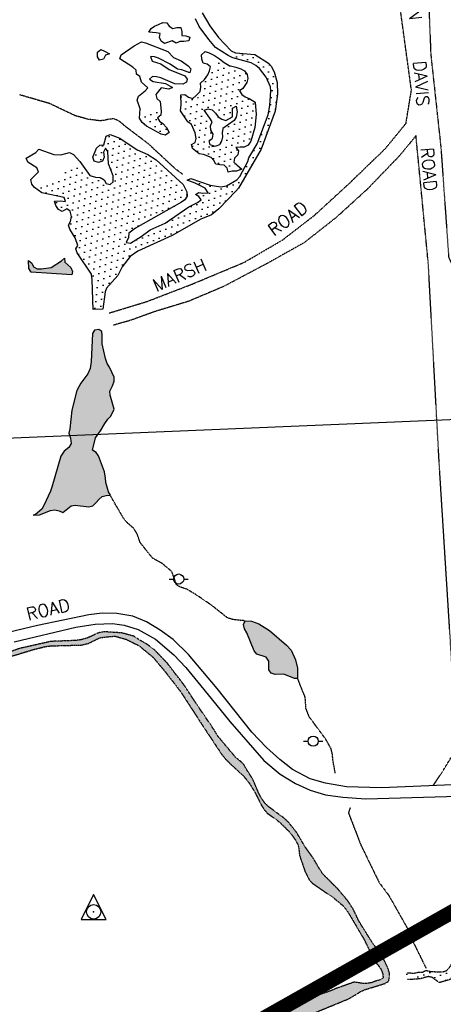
# Model space of a CAD drawing. Header units: feet. Extents: x 0 to 208040, y 0 to 211214.
# Tile 60 of 71: x 198883 to 199729, y 203902 to 205868. Entities that reach past the tile are written whole.
import ezdxf
from ezdxf.enums import TextEntityAlignment as Align

# ---------------------------------------------------------------- set-up
doc = ezdxf.new("R2010")
doc.units = ezdxf.units.FT
doc.header["$LTSCALE"] = 0.5
doc.header["$MEASUREMENT"] = 0
doc.header["$XCLIPFRAME"] = 0
doc.linetypes.add('HIDDEN2', pattern=[0.1875, 0.125, -0.0625])
doc.linetypes.add('PHANTOM2', pattern=[1.25, 0.625, -0.125, 0.125, -0.125, 0.125, -0.125])
doc.layers.get('0').update_dxf_attribs({"linetype": 'CONTINUOUS'})
for name, color, linetype in [('Future Property Line', 251, 'PHANTOM2'), ('HV-CONTROL', 11, 'CONTINUOUS'), ('image', 7, 'CONTINUOUS'), ('LAKE', 11, 'CONTINUOUS'), ('POLESERVICE', 11, 'CONTINUOUS'), ('R-DIRT', 11, 'HIDDEN2'), ('R-DIRT-T', 1, 'CONTINUOUS'), ('R-PAVED', 11, 'CONTINUOUS'), ('STREAM', 11, 'PHANTOM2'), ('Water', 5, 'CONTINUOUS')]:
    doc.layers.add(name, color=color, linetype=linetype)
doc.styles.add('CVFONT05', font='ROMANC')
picture_1 = doc.add_image_def('image1.jpg', size_in_pixel=(2000, 2400))

# ---------------------------------------------------------------- blocks, each defined once
blk = doc.blocks.new('POLE')
for p, q in [((-19.1, 0, 487.7), (-10.1, 0, 487.7)), ((10.1, 0), (19.1, 0))]:
    blk.add_line(p, q)
blk.add_circle((0, 0), 10.1)
blk = doc.blocks.new('HV-CONTROL', base_point=(0, 18.8))
blk.add_lwpolyline([(-25.1, 3.2), (24.9, 3.2), (-0.1, 53.2)], close=True)
blk.add_circle((-0.1, 18.8), 14.4)
blk.add_point((-0.1, 18.8))

msp = doc.modelspace()

# ---------------------------------------------------------------- hatches: boundary and pattern name
at = {"layer": 'Water'}
h = msp.add_hatch(dxfattribs=at)
h.set_pattern_fill('DOTS', color=256, scale=200, angle=20, style=0)
h.paths.add_polyline_path([(199002, 205585.8), (199003, 205584.7), (199022.7, 205556.6), (199034, 205553.4), (199043.8, 205552.8), (199051.4, 205547.8), (199055.6, 205540.7), (199063.7, 205538.6), (199069.8, 205543.9), (199069.9, 205556), (199060.6, 205579.9), (199058.8, 205604.5), (199054, 205611.1), (199050.1, 205603.1), (199051.3, 205593.1), (199048.2, 205585.4), (199040.4, 205582.3), (199031.5, 205585), (199029.1, 205593.3), (199036.6, 205611.1), (199042.8, 205617), (199050.9, 205618.1), (199055.5, 205635.4), (199063.3, 205638.7), (199083, 205631.2), (199117.3, 205607.7), (199139.2, 205598.4), (199155.7, 205587.8), (199209.6, 205538.3), (199217.1, 205523.9), (199217.4, 205515.3), (199213, 205508.2), (199206.1, 205503.2), (199114.4, 205451.3), (199100.9, 205441.5), (199100.1, 205433), (199095.7, 205423), (199104.2, 205421.6), (199125.8, 205434.9), (199143.3, 205448.1), (199173.3, 205461.1), (199221.1, 205494.3), (199238.2, 205502.4), (199245.7, 205507.8), (199241, 205514.7), (199233.8, 205518.9), (199240.9, 205522.8), (199249.1, 205521.2), (199259.1, 205522.2), (199253.2, 205531), (199233.5, 205541.1), (199217.4, 205547.2), (199224.7, 205550.8), (199263.5, 205537.6), (199284.6, 205533.8), (199295.8, 205535.9), (199317, 205548.2), (199323, 205554.6), (199338.6, 205584.3), (199340.9, 205592.1), (199357.5, 205620.1), (199379.2, 205677.9), (199382.5, 205696.1), (199384.4, 205725.7), (199383.8, 205733.8), (199375.6, 205752.8), (199362.2, 205769.9), (199355, 205776.2), (199345.3, 205781.6), (199308.9, 205791.2), (199300.8, 205795), (199311.7, 205802.6), (199314.1, 205801.4), (199353, 205798.4), (199379.8, 205781.1), (199385.2, 205774.7), (199391.6, 205763.7), (199397.4, 205742.2), (199398.2, 205718.8), (199393.5, 205685.2), (199365.6, 205609.4), (199320, 205531.3), (199314.9, 205525), (199280.5, 205490.1), (199266.3, 205478.3), (199244.8, 205469.3), (199187.6, 205436.5), (199119, 205405.2), (199103.5, 205394.6), (199087.4, 205374.1), (199078.9, 205356.9), (199056.2, 205331.9), (199053.3, 205324.4), (199048.8, 205289.9), (199029.8, 205288.8), (199027.6, 205348.2), (199026.5, 205359.3), (198997.7, 205402), (198995.2, 205410), (198999.1, 205417.1), (198993.5, 205432.1), (198983.1, 205449.5), (198980.5, 205457.2), (198984.2, 205464.6), (198986.2, 205474.4), (198983.9, 205485.3), (198976.9, 205490), (198967.5, 205484.7), (198960.1, 205488.9), (198954.7, 205496.6), (198952.5, 205505.1), (198964.1, 205505.9), (198974.4, 205504.4), (198972, 205512.4), (198927.3, 205522.2), (198919.2, 205527.8)])
h = msp.add_hatch(dxfattribs=at)
h.set_pattern_fill('DOTS', color=256, scale=200, angle=20, style=0)
h.paths.add_polyline_path([(199287.2, 205785.5), (199291.4, 205782.3), (199301.6, 205776.3), (199314.4, 205773), (199324.6, 205769.3), (199332, 205765.2), (199337.2, 205758.5), (199338.4, 205750.4), (199336.8, 205741.9), (199328.7, 205730.1), (199321.8, 205725.3), (199326.6, 205718.5), (199333.6, 205713.5), (199342.4, 205709.5), (199353.3, 205703.1), (199355.1, 205678.3), (199352.9, 205652.4), (199344.8, 205625.3), (199339.5, 205617.2), (199331.3, 205612.9), (199323.3, 205613.1), (199314.9, 205612.2), (199319.9, 205605.9), (199318.6, 205597.7), (199312.2, 205591.3), (199310.6, 205583.4), (199316.5, 205577.7), (199327, 205569.5), (199315.9, 205565.5), (199307.3, 205564.9), (199299.4, 205563.2), (199297.4, 205571.2), (199291.2, 205576.9), (199282.7, 205577.6), (199274.8, 205579.2), (199270.9, 205586.5), (199265.3, 205592.4), (199249.8, 205598.7), (199241.3, 205600), (199228.1, 205610.6), (199226.1, 205618.5), (199233.2, 205622.5), (199235.6, 205630.6), (199233.4, 205641.5), (199226.1, 205658.5), (199219, 205663.5), (199204.4, 205685.5), (199205.6, 205698.2), (199205, 205717.3), (199213.1, 205718.5), (199220.1, 205712.7), (199228.5, 205710.6), (199235.4, 205716.4), (199243.2, 205724.5), (199244.8, 205733), (199244.2, 205741.1), (199252.1, 205748.4), (199258.6, 205757.7), (199262.2, 205765.4), (199262.9, 205768.5)])
h.paths.add_polyline_path([(199271.4, 205614.9), (199263.6, 205617.5), (199261.7, 205625.5), (199268.1, 205631.3), (199269.6, 205639.2), (199265, 205646.9), (199264.2, 205655.8), (199267.3, 205663.6), (199262.9, 205670.7), (199251.2, 205687.1), (199259.3, 205689.8), (199267.1, 205687.7), (199273.8, 205681), (199279.5, 205673.7), (199286.6, 205669.3), (199294.4, 205666.4), (199308.3, 205674), (199308.2, 205691.2), (199315.5, 205694.8), (199317.4, 205683.4), (199315.7, 205673.3), (199311.6, 205666.2), (199288.6, 205650.3), (199287.6, 205641.8), (199287.9, 205633.5), (199285.8, 205625.4), (199282.2, 205617.9), (199274.6, 205614.9), (199266.6, 205614.6)], flags=16)
h = msp.add_hatch(dxfattribs=at)
h.set_pattern_fill('DOTS', color=256, scale=200, angle=20, style=0)
h.paths.add_polyline_path([(199163.9, 205699.1), (199165.8, 205685), (199164.7, 205676.8), (199158.1, 205672), (199162, 205665), (199169.1, 205660.3), (199176.4, 205652.1), (199181.4, 205642.3), (199174.5, 205637.3), (199165.8, 205639.4), (199135.9, 205654.8), (199127.7, 205662.2), (199122.7, 205670.3)])
h = msp.add_hatch(dxfattribs=at)
h.set_pattern_fill('DOTS', color=256, scale=200, angle=20, style=0)
h.paths.add_polyline_path([(198491.6, 203398.4), (198507.7, 203395.6), (198515.9, 203396.9), (198524.6, 203397.8), (198532.5, 203399.7), (198539.4, 203404.7), (198542.3, 203412.7), (198543.2, 203422.1), (198541, 203430.6), (198535, 203437.6), (198515.2, 203453.3), (198507.1, 203455.7), (198500, 203451.3), (198491.4, 203416.1), (198492.3, 203408), (198488.9, 203400.5)])
h.paths.add_polyline_path([(197861.2, 203473.5), (197877.4, 203474.9), (197868, 203468.6), (197796.5, 203446.7), (197746.5, 203434.2), (197732.4, 203432.5), (197721.7, 203433), (197701.5, 203452.5), (197686, 203461.2), (197641.5, 203476.6), (197632.1, 203476.4), (197615.9, 203469.8), (197604.2, 203473.3), (197590, 203484.8), (197573.7, 203494.4), (197568.4, 203501.6), (197565.7, 203510.1), (197567.8, 203533), (197563.2, 203552), (197591.1, 203549.1), (197605.2, 203542.2), (197622.4, 203530.7), (197638.8, 203526.2), (197675.8, 203520.1), (197709.2, 203518.4), (197771.1, 203523.1), (197779.4, 203520.5), (197785.6, 203512.4), (197787, 203503.9), (197796.7, 203492.6), (197814.1, 203489.4), (197828.7, 203482.1), (197845.1, 203479.3)])
h.paths.add_polyline_path([(198701.4, 204789.1), (198710.5, 204791.7), (198715.7, 204797), (198722.6, 204798.6), (198730.7, 204798.9), (198762, 204836), (198769.3, 204840.1), (198784.5, 204833.1), (198793.9, 204855.8), (198799, 204862.3), (198802.3, 204872.2), (198798.6, 204895.9), (198798.6, 204921.7), (198795.7, 204931.6), (198784.2, 204945.8), (198776.3, 204938.7), (198770.4, 204915.9), (198765.3, 204906.8), (198758.5, 204899.9), (198750.9, 204895.7), (198741, 204894), (198731.2, 204894.9), (198719.9, 204900.7), (198715.3, 204890.7), (198704.7, 204884.2), (198724, 204866.6), (198726.6, 204854), (198725.7, 204844.4), (198717.9, 204829.6), (198716.4, 204821.4), (198700.4, 204802.2), (198697.5, 204794.7), (198693.7, 204790.7)])
h.paths.add_polyline_path([(198910, 204878.6), (198922.6, 204879.1), (198944.6, 204888), (198953.1, 204889.4), (198961.5, 204887.3), (198968.9, 204883.9), (198985.7, 204896.9), (198993.9, 204898.3), (199020.7, 204895.2), (199028.9, 204896.9), (199035.9, 204903.5), (199041.1, 204910), (199047.8, 204915.5), (199055.5, 204918.1), (199064.1, 204918.3), (199060.2, 204925.4), (199055.2, 204943.8), (199054.4, 204952.2), (199052.1, 204965.3), (199040.3, 204997), (199035.5, 205003.9), (199028.5, 205008.5), (199034.5, 205032.9), (199044.4, 205047), (199052.7, 205061.6), (199058.8, 205070.1), (199065, 205076.3), (199071.7, 205090.4), (199063.5, 205118), (199062.9, 205126.3), (199068.2, 205136.9), (199071.4, 205145.7), (199071.4, 205153.7), (199062, 205173.9), (199057.6, 205181.3), (199054.2, 205191.3), (199047.5, 205220.8), (199047.8, 205238), (199046.7, 205245), (199041, 205249.1), (199032, 205247.7), (199028.4, 205240.9), (199025.5, 205185.6), (199023.4, 205171.6), (199019.1, 205160.4), (199005.1, 205141.9), (198997.3, 205127.6), (198986.7, 205088), (198983, 205050.6), (198981.1, 205042.1), (198984.5, 205031.9), (198985.6, 205021.3), (198981.2, 205013.7), (198971.7, 205006.5), (198965.3, 204996.1), (198947.3, 204934.7), (198944.2, 204926.7), (198931.3, 204897.6), (198927.1, 204890.2), (198914.6, 204879.8)])
h.paths.add_polyline_path([(199431.9, 204552.5), (199410.5, 204561.2), (199393.5, 204560.6), (199385.4, 204563), (199380.7, 204569.9), (199380.7, 204587.3), (199375.2, 204594.8), (199357, 204601), (199351.2, 204607.5), (199336.8, 204643.4), (199331.7, 204651.9), (199330.3, 204660.1), (199333.6, 204667.6), (199346.2, 204666.7), (199360.4, 204661.3), (199382.3, 204648.6), (199415.8, 204618.9), (199425.1, 204608.7), (199433.8, 204589.7), (199437.9, 204573.4), (199438.1, 204552.5)])
h.paths.add_polyline_path([(198986.7, 205358.4), (198905.6, 205363.5), (198901.2, 205370.6), (198900.6, 205387.1), (198907.1, 205381.9), (198910.7, 205374.3), (198917.8, 205370.4), (198926.4, 205370.2), (198945.9, 205372.7), (198966.5, 205386.1), (198972.4, 205391.7), (198972.7, 205383.6), (198984.8, 205372.6), (198988.4, 205365)])
h = msp.add_hatch(dxfattribs=at)
h.set_pattern_fill('DOTS', color=256, scale=200, angle=20, style=0)
h.paths.add_polyline_path([(198379.3, 202500), (198391.9, 202561.8), (198423, 202884), (198435.5, 202938.1), (198441.4, 202969.5), (198449.5, 202998.8), (198462.9, 203042.9), (198472.8, 203083), (198500.1, 203149.7), (198541.1, 203221.3), (198574.2, 203269.2), (198580.5, 203275.9), (198594.4, 203284.5), (198602.6, 203291.6), (198611.6, 203316.2), (198634.6, 203359.2), (198656, 203388.3), (198666.2, 203399.7), (198695, 203423.6), (198703, 203428.8), (198714.2, 203434.4), (198739.3, 203444.5), (198769.5, 203460.5), (198795.5, 203472), (198858.1, 203508.3), (198925.7, 203552), (198975.2, 203579.3), (199022.7, 203608.8), (199211, 203747.8), (199288.9, 203795), (199405.4, 203857.8), (199538.4, 203912.3), (199546.3, 203916.4), (199565.1, 203928.1), (199573.2, 203931.4), (199613.2, 203943.8), (199620.1, 203948.2), (199621.7, 203956.7), (199621.6, 203965), (199619.1, 203973), (199611.1, 203990.6), (199602.4, 204006.2), (199588.4, 204023.8), (199561.3, 204067.1), (199549.4, 204091.8), (199539, 204107.8), (199519, 204131.9), (199492.9, 204157.7), (199487.6, 204163.8), (199482.7, 204171.2), (199468.7, 204194.8), (199453.8, 204215.5), (199436.1, 204245.3), (199419.7, 204265.6), (199411.4, 204273.6), (199380, 204296.6), (199373.3, 204303.1), (199365.4, 204313.8), (199360.9, 204323), (199348.7, 204350.7), (199344.4, 204358.4), (199334.2, 204373.8), (199330.6, 204381.1), (199324, 204387.3), (199315.2, 204394), (199279.6, 204436.2), (199270.3, 204451.6), (199232.8, 204506.5), (199211.9, 204538.8), (199177.8, 204583), (199154.6, 204607.4), (199147.9, 204613.1), (199138.1, 204620.2), (199122.6, 204629.1), (199110.3, 204637.1), (199086.9, 204643.4), (199053.8, 204645.7), (199045.1, 204644.9), (199036.5, 204641.9), (199025.6, 204636.5), (199015.8, 204632.5), (199005.4, 204629.7), (198992.6, 204628.2), (198945.6, 204626.5), (198883.3, 204612.6), (198823.1, 204591), (198766.6, 204573.7), (198721.6, 204554.5), (198702.3, 204548.5), (198639.2, 204536.7), (198630.9, 204533.7), (198610.7, 204521.9), (198602.9, 204518.8), (198584.4, 204515.4), (198551, 204513.7), (198532.8, 204514.8), (198524.5, 204514.3), (198516, 204512.9), (198522.8, 204508.2), (198541.7, 204506.8), (198568.5, 204506.2), (198576.8, 204505.4), (198580.4, 204498.1), (198579.9, 204489.6), (198586.6, 204497.8), (198589.3, 204504.3), (198618, 204513.7), (198625.9, 204517.5), (198635.6, 204523.3), (198646.2, 204528.5), (198654, 204531.5), (198665.3, 204535.1), (198714.1, 204543.4), (198722.6, 204545.6), (198747, 204550.6), (198755.9, 204554.1), (198787.6, 204571.8), (198831, 204586), (198859.9, 204594.3), (198868, 204597.4), (198910.5, 204610.3), (198935.2, 204616.4), (198944.7, 204617.6), (199005.7, 204619.1), (199020, 204622.5), (199027.6, 204626.1), (199042.9, 204633.9), (199064.5, 204636.4), (199073.6, 204636.9), (199095.1, 204630.8), (199121.1, 204618.1), (199148.7, 204595.4), (199170, 204570.6), (199204.8, 204525.8), (199233, 204482.5), (199245.5, 204462.9), (199287.5, 204399.5), (199295, 204390.8), (199301.2, 204384.6), (199328.8, 204359), (199335.9, 204351.1), (199343.3, 204341), (199352.8, 204325.4), (199366, 204299.5), (199371.6, 204290.4), (199377.9, 204283.4), (199395.8, 204270.7), (199402.8, 204265), (199419.5, 204248.7), (199426.3, 204240.8), (199433.9, 204229.9), (199439.2, 204220), (199440.8, 204211.8), (199442.1, 204199.4), (199452.6, 204168.4), (199461.4, 204150.4), (199467.5, 204143.9), (199509.9, 204114.8), (199530.1, 204097.9), (199538.4, 204086.7), (199545.8, 204074.5), (199565.6, 204040.7), (199570.5, 204032.7), (199590.8, 203991.7), (199595.5, 203984.3), (199601.1, 203977.9), (199605.5, 203970.8), (199608.3, 203963), (199609.2, 203954.9), (199603.7, 203951), (199592.9, 203947.9), (199586.8, 203945.2), (199576.9, 203943.7), (199568.2, 203943.7), (199551, 203946.3), (199513.8, 203933.1), (199506.5, 203929.7), (199430, 203903), (199421.8, 203901.3), (199398.1, 203897.9), (199389.1, 203895.8), (199380.2, 203892.3), (199369.7, 203886.6), (199359.7, 203880), (199297.9, 203846.2), (199290.7, 203841.5), (199257.5, 203821.5), (199207.9, 203786.7), (199107.1, 203720.3), (199037.2, 203672.9), (199030.6, 203667.6), (199022.9, 203660.2), (199017.5, 203653.5), (199010.6, 203646.4), (199000.2, 203638.2), (198977.6, 203625.3), (198962, 203613.6), (198954.7, 203609.7), (198936.7, 203603.8), (198928.5, 203602.7), (198933.2, 203609.5), (198927.6, 203615.4), (198919.8, 203618.5), (198910.3, 203620.5), (198898.6, 203621.6), (198878.3, 203622.4), (198871.8, 203627.3), (198865.1, 203621.7), (198857.4, 203619.5), (198848.8, 203619.2), (198840.6, 203618.1), (198835.9, 203607.2), (198812.9, 203599.4), (198819.6, 203594.2), (198827.3, 203590.6), (198833.9, 203586), (198834.5, 203577.9), (198832.9, 203569.4), (198830.8, 203561.6), (198826.2, 203552.3), (198815.6, 203535.9), (198809.4, 203529.7), (198798.4, 203529.4), (198791, 203533.8), (198780.4, 203537.8), (198767.5, 203538.4), (198757.2, 203537), (198746.2, 203534), (198706.6, 203520.4), (198697.3, 203518.6), (198689.2, 203518), (198678.6, 203519.3), (198648.8, 203527.4), (198640.5, 203528.4), (198629.6, 203528.9), (198618, 203528.4), (198594.3, 203524.9), (198586.4, 203522.7), (198578.3, 203519.7), (198561.6, 203510.2), (198555.2, 203504.4), (198558.5, 203496.6), (198566.8, 203493.7), (198575, 203492.4), (198586.4, 203494.5), (198600.2, 203504.2), (198608, 203507.3), (198617.7, 203507.7), (198664.8, 203500.4), (198681.6, 203496.5), (198685.1, 203488.1), (198680.2, 203481), (198658.7, 203475.2), (198650.9, 203471.7), (198629.3, 203453.3), (198623.4, 203447.4), (198616.2, 203438.9), (198604.1, 203421.8), (198599.2, 203411.5), (198596.3, 203403.5), (198592.3, 203395.8), (198584.6, 203392.8), (198578.1, 203398.2), (198569.3, 203398.7), (198565.1, 203391.1), (198562.7, 203373.6), (198560.8, 203364.9), (198555.6, 203352.8), (198553.3, 203344.9), (198551.4, 203336), (198550.5, 203326.2), (198550.8, 203317.5), (198558.2, 203313.1), (198563.2, 203306.5), (198555.1, 203292.2), (198544.5, 203295.6), (198513.2, 203311.6), (198506.4, 203316.5), (198480.7, 203349), (198475.5, 203356.7), (198462.5, 203390.3), (198458.1, 203397.5), (198447.7, 203401.1), (198439.5, 203402.4), (198433.3, 203396.5), (198436.8, 203361.6), (198443.3, 203347.3), (198456.6, 203328.4), (198461.9, 203322.3), (198477.8, 203309), (198484.2, 203302.8), (198498.2, 203285.1), (198497.9, 203276.6), (198492.6, 203266), (198489.3, 203256.4), (198490.7, 203248), (198490.4, 203235.9), (198483.1, 203214.9), (198479.5, 203207.4), (198459.8, 203171.4), (198456.6, 203163.4), (198449.3, 203139.4), (198445.5, 203129.8), (198431.5, 203097.3), (198420.7, 203061.8), (198413.3, 203040.5), (198380.2, 202867.1), (198343.6, 202500)])
h = msp.add_hatch(dxfattribs=at)
h.set_pattern_fill('DOTS', color=256, scale=200, angle=20, style=0)
h.paths.add_polyline_path([(199656.2, 203965.4), (199663.1, 203964.6), (199671.7, 203964.4), (199679.6, 203966.1), (199687.7, 203966.4), (199694.9, 203969.7), (199702.8, 203967.9), (199720.1, 203966.6), (199728.5, 203966.9), (199736.3, 203969.7), (199742.2, 203976.4), (199747.3, 203985), (199770.4, 204034.4), (199776.1, 204040.9), (199786.5, 204049), (199867.5, 204095.5), (199875, 204098.5), (199904.2, 204106.8), (199940, 204125), (199946.8, 204129.4), (199952, 204135.9), (199958.4, 204120.6), (199933.9, 204105.4), (199927.3, 204100.7), (199917.2, 204096), (199896.9, 204088.4), (199874.7, 204083), (199867.1, 204079.9), (199844.6, 204068.6), (199793.4, 204033.9), (199777.5, 204018.2), (199772.3, 204011.4), (199767.7, 204002.7), (199764.4, 203992.8), (199761.1, 203971.9), (199758.8, 203963.8), (199753.1, 203957.7), (199743.7, 203951.8), (199721.1, 203945.3), (199707.6, 203955.4), (199699.5, 203957.5), (199682.9, 203952.9), (199666.5, 203951.7), (199657.5, 203951.5)])

# ---------------------------------------------------------------- linework, layer by layer
at = {"layer": 'Future Property Line', "const_width": 30}
msp.add_lwpolyline([(192168, 199238.6), (194460.5, 200531.4), (195520.7, 201791.4), (196044.5, 203050.4), (197641.4, 202899.1), (200108.4, 204290.2)], dxfattribs=at)
at = {"layer": 'LAKE', "elevation": 10}
msp.add_lwpolyline([(199247.5, 205881.6), (199262.8, 205855.5), (199279.9, 205831.9), (199305.4, 205805.7), (199314.1, 205801.4), (199353, 205798.4), (199379.8, 205781.1), (199385.2, 205774.7), (199391.6, 205763.7), (199397.4, 205742.2), (199398.2, 205718.8), (199393.5, 205685.2), (199365.6, 205609.4), (199320, 205531.3), (199314.9, 205525), (199280.5, 205490.1), (199266.3, 205478.3), (199244.8, 205469.3), (199187.6, 205436.5), (199119, 205405.2), (199103.5, 205394.6), (199087.4, 205374.1), (199078.9, 205356.9), (199056.2, 205331.9), (199053.3, 205324.4), (199048.8, 205289.9), (199029.8, 205288.8), (199027.6, 205348.2), (199026.5, 205359.3), (198997.7, 205402), (198995.2, 205410), (198999.1, 205417.1), (198993.5, 205432.1), (198983.1, 205449.5), (198980.5, 205457.2), (198984.2, 205464.6), (198986.2, 205474.4), (198983.9, 205485.3), (198976.9, 205490), (198967.5, 205484.7), (198960.1, 205488.9), (198954.7, 205496.6), (198952.5, 205505.1), (198964.1, 205505.9), (198974.4, 205504.4), (198972, 205512.4), (198927.3, 205522.2), (198912.1, 205532.7), (198906.9, 205539.6), (198905.1, 205548.9), (198920.4, 205563.9), (198917.1, 205572.2), (198898.8, 205583), (198895.5, 205590.9), (198915.4, 205602.7), (198920.8, 205608.9), (198951, 205598.6), (198965.1, 205597.8), (198982.4, 205602.4), (198990.1, 205598.5), (199003, 205584.7), (199022.7, 205556.6), (199034, 205553.4), (199043.8, 205552.8), (199051.4, 205547.8), (199055.6, 205540.7), (199063.7, 205538.6), (199069.8, 205543.9), (199069.9, 205556), (199060.6, 205579.9), (199058.8, 205604.5), (199054, 205611.1), (199050.1, 205603.1), (199051.3, 205593.1), (199048.2, 205585.4), (199040.4, 205582.3), (199031.5, 205585), (199029.1, 205593.3), (199036.6, 205611.1), (199042.8, 205617), (199050.9, 205618.1), (199055.5, 205635.4), (199063.3, 205638.7), (199083, 205631.2), (199117.3, 205607.7), (199139.2, 205598.4), (199155.7, 205587.8), (199209.6, 205538.3), (199217.1, 205523.9), (199217.4, 205515.3), (199213, 205508.2), (199206.1, 205503.2), (199114.4, 205451.3), (199100.9, 205441.5), (199100.1, 205433), (199095.7, 205423), (199104.2, 205421.6), (199125.8, 205434.9), (199143.3, 205448.1), (199173.3, 205461.1), (199221.1, 205494.3), (199238.2, 205502.4), (199245.7, 205507.8), (199241, 205514.7), (199233.8, 205518.9), (199240.9, 205522.8), (199249.1, 205521.2), (199259.1, 205522.2), (199253.2, 205531), (199233.5, 205541.1), (199217.4, 205547.2), (199224.7, 205550.8), (199263.5, 205537.6), (199284.6, 205533.8), (199295.8, 205535.9), (199317, 205548.2), (199323, 205554.6), (199338.6, 205584.3), (199340.9, 205592.1), (199357.5, 205620.1), (199379.2, 205677.9), (199382.5, 205696.1), (199384.4, 205725.7), (199383.8, 205733.8), (199375.6, 205752.8), (199362.2, 205769.9), (199355, 205776.2), (199345.3, 205781.6), (199308.9, 205791.2), (199299.1, 205795.8), (199274.1, 205812.4), (199260.5, 205827.8), (199241.7, 205854.3), (199233.8, 205869.5)], dxfattribs=at)
at = {"layer": 'LAKE'}
for points, elevation in [([(199220.8, 205825.6), (199220.8, 205825.6), (199210.8, 205823.8), (199202.5, 205824.3), (199195.2, 205821), (199187.8, 205825.4), (199172, 205819.9), (199165.5, 205824.8), (199161.9, 205832.1), (199163.2, 205840), (199155.3, 205841.6), (199140.6, 205842.7), (199145.3, 205849.7), (199152.4, 205854.4), (199160, 205858.3), (199168.7, 205861.8), (199176.7, 205861.6), (199181.7, 205854.7), (199188.5, 205850.3), (199196.7, 205852), (199205, 205851.7), (199206.7, 205843.8), (199206.5, 205835.8), (199214.8, 205835.5), (199222.6, 205832.9)], 8.3), ([(199215.9, 205742.9), (199208.8, 205739), (199192.5, 205739.7), (199164.7, 205751.6), (199156.5, 205753.7), (199148.5, 205754.2), (199142.1, 205748.9), (199149.2, 205744.5), (199174.3, 205740.3), (199188.4, 205732.3), (199181.1, 205728.7), (199165.2, 205731.5), (199154.9, 205718.2), (199156.8, 205710.3), (199163.2, 205704.3), (199165.8, 205685), (199164.7, 205676.8), (199158.1, 205672), (199162, 205665), (199169.1, 205660.3), (199176.4, 205652.1), (199181.4, 205642.3), (199174.5, 205637.3), (199165.8, 205639.4), (199135.9, 205654.8), (199127.7, 205662.2), (199122.3, 205670.8), (199123.8, 205689.7), (199117.3, 205706.7), (199120.2, 205714.7), (199133.8, 205725.3), (199138.9, 205731.5), (199126.5, 205742.6), (199122.8, 205754.2), (199115.9, 205758.6), (199115.3, 205766.7), (199108.9, 205772.9), (199082.6, 205789.8), (199085.5, 205797.3), (199111.3, 205815.6), (199126.2, 205823.3), (199134.1, 205821.3), (199178.9, 205804.3), (199190.4, 205792.2), (199205.6, 205785.7), (199219.2, 205775.3), (199224.8, 205769.2), (199222.7, 205761.3), (199206.9, 205767.3), (199197.9, 205768.7), (199183.3, 205778.9), (199160.2, 205791), (199152.2, 205793.6), (199143.9, 205793.8), (199147.3, 205784.9), (199164.6, 205779.6), (199181.2, 205768.1), (199212.5, 205755.5), (199217.5, 205749.2)], 8.3), ([(199062.6, 205799.4), (199062.6, 205799.4), (199054.6, 205797), (199050.3, 205789), (199042.6, 205786.5), (199038.4, 205793.6), (199038.5, 205803), (199044.9, 205808), (199052.4, 205804.9)], 8.9), ([(199327, 205569.5), (199327, 205569.5), (199315.9, 205565.5), (199307.3, 205564.9), (199299.4, 205563.2), (199297.4, 205571.2), (199291.2, 205576.9), (199282.7, 205577.6), (199274.8, 205579.2), (199270.9, 205586.5), (199265.3, 205592.4), (199249.8, 205598.7), (199241.3, 205600), (199228.1, 205610.6), (199226.1, 205618.5), (199233.2, 205622.5), (199235.6, 205630.6), (199233.4, 205641.5), (199226.1, 205658.5), (199219, 205663.5), (199204.4, 205685.5), (199205.6, 205698.2), (199205, 205717.3), (199213.1, 205718.5), (199220.1, 205712.7), (199228.5, 205710.6), (199235.4, 205716.4), (199243.2, 205724.5), (199244.8, 205733), (199244.2, 205741.1), (199252.1, 205748.4), (199258.6, 205757.7), (199262.2, 205765.4), (199264.1, 205773.6), (199257.6, 205779), (199249.5, 205781.1), (199247, 205789.1), (199246.2, 205797.5), (199253.7, 205803.8), (199261.5, 205801.5), (199272, 205795.9), (199282.2, 205789.4), (199291.4, 205782.3), (199301.6, 205776.3), (199314.4, 205773), (199324.6, 205769.3), (199332, 205765.2), (199337.2, 205758.5), (199338.4, 205750.4), (199336.8, 205741.9), (199328.7, 205730.1), (199321.8, 205725.3), (199326.6, 205718.5), (199333.6, 205713.5), (199342.4, 205709.5), (199353.3, 205703.1), (199355.1, 205678.3), (199352.9, 205652.4), (199344.8, 205625.3), (199339.5, 205617.2), (199331.3, 205612.9), (199323.3, 205613.1), (199314.9, 205612.2), (199319.9, 205605.9), (199318.6, 205597.7), (199312.2, 205591.3), (199310.6, 205583.4), (199316.5, 205577.7)], 8.3), ([(199271.4, 205614.9), (199271.4, 205614.9), (199263.6, 205617.5), (199261.7, 205625.5), (199268.1, 205631.3), (199269.6, 205639.2), (199265, 205646.9), (199264.2, 205655.8), (199267.3, 205663.6), (199262.9, 205670.7), (199251.2, 205687.1), (199259.3, 205689.8), (199267.1, 205687.7), (199273.8, 205681), (199279.5, 205673.7), (199286.6, 205669.3), (199294.4, 205666.4), (199308.3, 205674), (199308.2, 205691.2), (199315.5, 205694.8), (199317.4, 205683.4), (199315.7, 205673.3), (199311.6, 205666.2), (199288.6, 205650.3), (199287.6, 205641.8), (199287.9, 205633.5), (199285.8, 205625.4), (199282.2, 205617.9), (199274.6, 205614.9), (199266.6, 205614.6)], 8.1), ([(198986.7, 205358.4), (198905.6, 205363.5), (198901.2, 205370.6), (198900.6, 205387.1), (198907.1, 205381.9), (198910.7, 205374.3), (198917.8, 205370.4), (198926.4, 205370.2), (198945.9, 205372.7), (198966.5, 205386.1), (198972.4, 205391.7), (198972.7, 205383.6), (198984.8, 205372.6), (198988.4, 205365)], 9.4), ([(198910, 204878.6), (198910, 204878.6), (198922.6, 204879.1), (198944.6, 204888), (198953.1, 204889.4), (198961.5, 204887.3), (198968.9, 204883.9), (198985.7, 204896.9), (198993.9, 204898.3), (199020.7, 204895.2), (199028.9, 204896.9), (199035.9, 204903.5), (199041.1, 204910), (199047.8, 204915.5), (199055.5, 204918.1), (199064.1, 204918.3), (199060.2, 204925.4), (199055.2, 204943.8), (199054.4, 204952.2), (199052.1, 204965.3), (199040.3, 204997), (199035.5, 205003.9), (199028.5, 205008.5), (199034.5, 205032.9), (199044.4, 205047), (199052.7, 205061.6), (199058.8, 205070.1), (199065, 205076.3), (199071.7, 205090.4), (199063.5, 205118), (199062.9, 205126.3), (199068.2, 205136.9), (199071.4, 205145.7), (199071.4, 205153.7), (199062, 205173.9), (199057.6, 205181.3), (199054.2, 205191.3), (199047.5, 205220.8), (199047.8, 205238), (199046.7, 205245), (199041, 205249.1), (199032, 205247.7), (199028.4, 205240.9), (199025.5, 205185.6), (199023.4, 205171.6), (199019.1, 205160.4), (199005.1, 205141.9), (198997.3, 205127.6), (198986.7, 205088), (198983, 205050.6), (198981.1, 205042.1), (198984.5, 205031.9), (198985.6, 205021.3), (198981.2, 205013.7), (198971.7, 205006.5), (198965.3, 204996.1), (198947.3, 204934.7), (198944.2, 204926.7), (198931.3, 204897.6), (198927.1, 204890.2), (198914.6, 204879.8)], 10), ([(199431.9, 204552.5), (199410.5, 204561.2), (199393.5, 204560.6), (199385.4, 204563), (199380.7, 204569.9), (199380.7, 204587.3), (199375.2, 204594.8), (199357, 204601), (199351.2, 204607.5), (199336.8, 204643.4), (199331.7, 204651.9), (199330.3, 204660.1), (199333.6, 204667.6), (199346.2, 204666.7), (199360.4, 204661.3), (199382.3, 204648.6), (199415.8, 204618.9), (199425.1, 204608.7), (199433.8, 204589.7), (199437.9, 204573.4), (199438.1, 204552.5)], 10)]:
    msp.add_lwpolyline(points, close=True, dxfattribs=dict(at, elevation=elevation))
at = {"layer": 'R-DIRT'}
for points, elevation in [([(199778.5, 206660.8), (199781.1, 206697.9), (199778.1, 206720.5), (199752.7, 206724.2), (199684.4, 206724.2), (199674.2, 206715.3), (199702.1, 206348.5), (199698.6, 205938.4), (199704.3, 205797.6), (199724.5, 205612), (199740, 205393.5), (199753.2, 205362.5), (199785.1, 205341.6), (199847.6, 205338.8), (199922.2, 205348), (199945.3, 205356.1), (199955.9, 205407.9), (199934.2, 205662.9), (199929.9, 205727.4), (199930.4, 205779.1), (199896.7, 205782.8), (199875.5, 205774), (199863, 205752.6), (199855.2, 205720.6)], 13.6), ([(199061.5, 205282.1), (199136.6, 205304.9), (199227.2, 205339.7), (199331.9, 205383.5), (199408.1, 205427.9), (199472.3, 205477.5), (199540.2, 205539.7), (199613.6, 205610.4), (199654.7, 205660.5), (199665.6, 205726.9), (199638.2, 205926.8)], 12.3), ([(199709.8, 204339.6), (199728.5, 204368), (199747.7, 204399.2), (199754.7, 204448.4), (199721, 204984.3), (199699.4, 205380.4), (199674.7, 205635.9), (199641.1, 205595.3), (199577.4, 205529.3), (199515.6, 205473), (199451.1, 205422.3), (199375, 205379.7), (199290.4, 205335), (199220.6, 205305.5), (199153, 205284.9), (199103.8, 205267.2), (199069.4, 205257.5)], 13.4)]:
    msp.add_lwpolyline(points, dxfattribs=dict(at, elevation=elevation))
at = {"layer": 'R-PAVED', "elevation": 14}
for points in [[(199778.9, 204341.3), (199605.5, 204334.5), (199535.9, 204336.1), (199493.9, 204343.2), (199463, 204352), (199428, 204370.8), (199402.8, 204390.5), (199376, 204414.5), (199346.4, 204445.4), (199277.2, 204532.2), (199220.4, 204600.2), (199189.6, 204630.2), (199163.5, 204649.2), (199136, 204665.4), (199108.9, 204677.1), (199077, 204682.4), (199047.8, 204683), (199020.9, 204679.8), (198918.1, 204658.2), (198630, 204589.5)], [(198872.1, 204625.7), (198995, 204654.8), (199033.4, 204661), (199068.4, 204662.3), (199091.4, 204658.8), (199119.6, 204650.6), (199154.1, 204631.3), (199191.1, 204599.5), (199215, 204574.2), (199244.7, 204537.6), (199274.4, 204502.2), (199303, 204466.3), (199370.4, 204388.9), (199403.3, 204361.8), (199433.8, 204342.9), (199463.1, 204329.7), (199494.2, 204320.1), (199528.3, 204315.3), (199574.5, 204312.4), (199804.7, 204319.1)]]:
    msp.add_lwpolyline(points, dxfattribs=at)
at = {"layer": 'STREAM'}
for points, elevation in [([(199208.8, 205558.7), (199208.8, 205558.7), (199194, 205569.7), (199139.6, 205620.1), (199097.5, 205651.9), (199084.3, 205662.8), (199077.5, 205667.4), (199069.6, 205669.7), (199061.3, 205668.9), (199052.5, 205666.8), (199043.3, 205665.7), (199019.7, 205668.7), (198993.5, 205676), (198942.4, 205700.3), (198882.5, 205717.6)], 9.9), ([(199331.8, 204667.7), (199308.9, 204670.1), (199298, 204673.5), (199265.7, 204699.1), (199236.4, 204718.9), (199216.9, 204730.7), (199203.6, 204735.1), (199196.2, 204739.3), (199186.9, 204765.9), (199167.4, 204782.2), (199148.5, 204792.5), (199123.8, 204823.5), (199117.4, 204841.3), (199110.1, 204852.9), (199098.9, 204862.3), (199090.4, 204872.2), (199071.2, 204905.1), (199063.1, 204919.4)], 10), ([(199405.4, 203857.8), (199538.3, 203912.3), (199546.2, 203916.4), (199565, 203928.1), (199573.1, 203931.4), (199613.1, 203943.8), (199620, 203948.2), (199621.6, 203956.7), (199621.5, 203965), (199619.1, 203973), (199611, 203990.6), (199602.3, 204006.2), (199588.3, 204023.8), (199561.2, 204067.1), (199549.3, 204091.8), (199539, 204107.8), (199518.9, 204131.9), (199492.9, 204157.7), (199487.5, 204163.8), (199482.6, 204171.2), (199468.7, 204194.8), (199453.7, 204215.5), (199436, 204245.3), (199419.7, 204265.6), (199411.3, 204273.6), (199379.9, 204296.6), (199373.2, 204303.1), (199365.4, 204313.8), (199360.9, 204323), (199348.7, 204350.7), (199344.3, 204358.4), (199334.2, 204373.8), (199330.5, 204381.1), (199323.9, 204387.3), (199315.1, 204394.1), (199279.6, 204436.2), (199270.2, 204451.6), (199232.7, 204506.6), (199211.8, 204538.8), (199177.8, 204583), (199154.5, 204607.4), (199147.8, 204613.1), (199138, 204620.2), (199122.5, 204629.1), (199110.2, 204637.1), (199086.8, 204643.4), (199053.7, 204645.7), (199045, 204644.9), (199036.5, 204641.9), (199025.5, 204636.5), (199015.7, 204632.5), (199005.3, 204629.7), (198992.5, 204628.2), (198945.6, 204626.5), (198883.3, 204612.6), (198823.1, 204591)], 5), ([(198867.9, 204597.4), (198910.4, 204610.3), (198935.1, 204616.4), (198944.6, 204617.6), (199005.6, 204619.2), (199019.9, 204622.5), (199027.5, 204626.1), (199042.8, 204633.9), (199064.4, 204636.4), (199073.5, 204636.9), (199095.1, 204630.8), (199121, 204618.1), (199148.6, 204595.4), (199169.9, 204570.6), (199204.7, 204525.8), (199232.9, 204482.5), (199245.4, 204462.9), (199287.4, 204399.6), (199294.9, 204390.8), (199301.1, 204384.6), (199328.8, 204359), (199335.8, 204351.1), (199343.2, 204341), (199352.8, 204325.4), (199365.9, 204299.5), (199371.5, 204290.4), (199377.8, 204283.4), (199395.7, 204270.7), (199402.7, 204265), (199419.4, 204248.7), (199426.2, 204240.8), (199433.8, 204229.9), (199439.1, 204220), (199440.7, 204211.8), (199442, 204199.4), (199452.5, 204168.4), (199461.3, 204150.4), (199467.4, 204143.9), (199509.8, 204114.8), (199530, 204097.9), (199538.4, 204086.7), (199545.7, 204074.5), (199565.5, 204040.7), (199570.4, 204032.7), (199590.7, 203991.7), (199595.4, 203984.3), (199601, 203977.9), (199605.4, 203970.8), (199608.2, 203963), (199609.1, 203954.9), (199603.6, 203951.1), (199592.8, 203947.9), (199586.7, 203945.3), (199576.8, 203943.7), (199568.2, 203943.7), (199550.9, 203946.3), (199513.7, 203933.1), (199506.4, 203929.7), (199429.9, 203903), (199421.7, 203901.3)], 5), ([(199513.5, 204363.7), (199508.4, 204390.4), (199508, 204400.4), (199504.9, 204412.5), (199494.3, 204431.4), (199461.1, 204476.3), (199454.9, 204492.7), (199453.2, 204515.4), (199444, 204537.7), (199438.1, 204553.2)], 10), ([(199543, 204294.1), (199539.7, 204284.3), (199564.4, 204220.3), (199600.7, 204145.8), (199620.5, 204119.1), (199656.9, 204054.8), (199666.3, 204031.7), (199695, 203973.8)], 10), ([(199656.2, 203965.4), (199663.1, 203964.6), (199671.7, 203964.4), (199679.6, 203966.1), (199687.7, 203966.4), (199694.9, 203969.7), (199702.8, 203967.9), (199720.1, 203966.6), (199728.5, 203966.9), (199736.3, 203969.7), (199742.2, 203976.4), (199747.3, 203985), (199770.4, 204034.4), (199776.1, 204040.9), (199786.5, 204049), (199867.5, 204095.5), (199875, 204098.5), (199904.2, 204106.8), (199940, 204125), (199946.8, 204129.4), (199952, 204135.9), (199958.4, 204120.6)], 5), ([(199958.4, 204120.6), (199933.9, 204105.4), (199927.3, 204100.7), (199917.2, 204096), (199896.9, 204088.4), (199874.7, 204083), (199867.1, 204079.9), (199844.6, 204068.6), (199793.4, 204033.9), (199777.5, 204018.2), (199772.3, 204011.4), (199767.7, 204002.7), (199764.4, 203992.8), (199761.1, 203971.9), (199758.8, 203963.8), (199753.1, 203957.7), (199743.7, 203951.8), (199721.1, 203945.3), (199707.6, 203955.4), (199699.5, 203957.5), (199682.9, 203952.9), (199666.5, 203951.7), (199657.5, 203951.5)], 5)]:
    msp.add_lwpolyline(points, dxfattribs=dict(at, elevation=elevation))

# ---------------------------------------------------------------- block references
at = {"layer": 'HV-CONTROL'}
msp.add_blockref('HV-CONTROL', (199030.7, 204086.7, 63.2), dxfattribs=at)
at = {"layer": 'POLESERVICE'}
for p in [(199200.5, 204751, 11.8), (199469.2, 204427.3, 8.9)]:
    msp.add_blockref('POLE', p, dxfattribs=at)

# ---------------------------------------------------------------- texts
at = {"layer": 'R-DIRT-T', "style": 'CVFONT05'}
msp.add_text('MAIN    DAVIS    ROAD', height=25, rotation=274.9981, dxfattribs=at).set_placement((199686.1, 205734.2), align=Align.MIDDLE)
for s, rotation, p in [('ROAD', 37.0336, (199390.8, 205434.3)), ('MARSH', 23.4398, (199155.5, 205324.2)), ('ROAD', 12.937, (198899.3, 204668.2))]:
    msp.add_text(s, height=25, rotation=rotation, dxfattribs=at).set_placement(p)

# ---------------------------------------------------------------- pictures from other files: only their frames are drawn
at = {"layer": 'image'}
image = msp.add_image(picture_1, insert=(189577.4, 187001.2), size_in_units=(14997.8, 17997.4), rotation=0.6, dxfattribs=at)
image.set_boundary_path([(132.996, 330.714), (430.192, 24.765), (1020.87, 15.748), (1441.694, 2.418), (1679.783, 17.58), (1693.604, 9.457), (1619.806, 230.729), (1548.014, 470.558), (1535.763, 774.424), (1569.421, 992.353), (1639.473, 1205.262), (1591.986, 1384.6), (1519.706, 1505.468), (1523.142, 1667.603), (1504.677, 1730.756), (1672.9, 1884.48), (1821.97, 1931.65), (1498.085, 2118.297), (960.466, 2148.074), (673.895, 2165.344), (458.475, 2163.088), (240.59, 2160.806), (87.062, 2055.378), (143.158, 1779.843), (140.638, 1536.635), (138.25, 1280.692), (130.08, 1093.17), (219.456, 785.044), (141.38, 497.97), (132.996, 330.714)])
image.dxf.flags = 15

doc.saveas('drawing.dxf')
